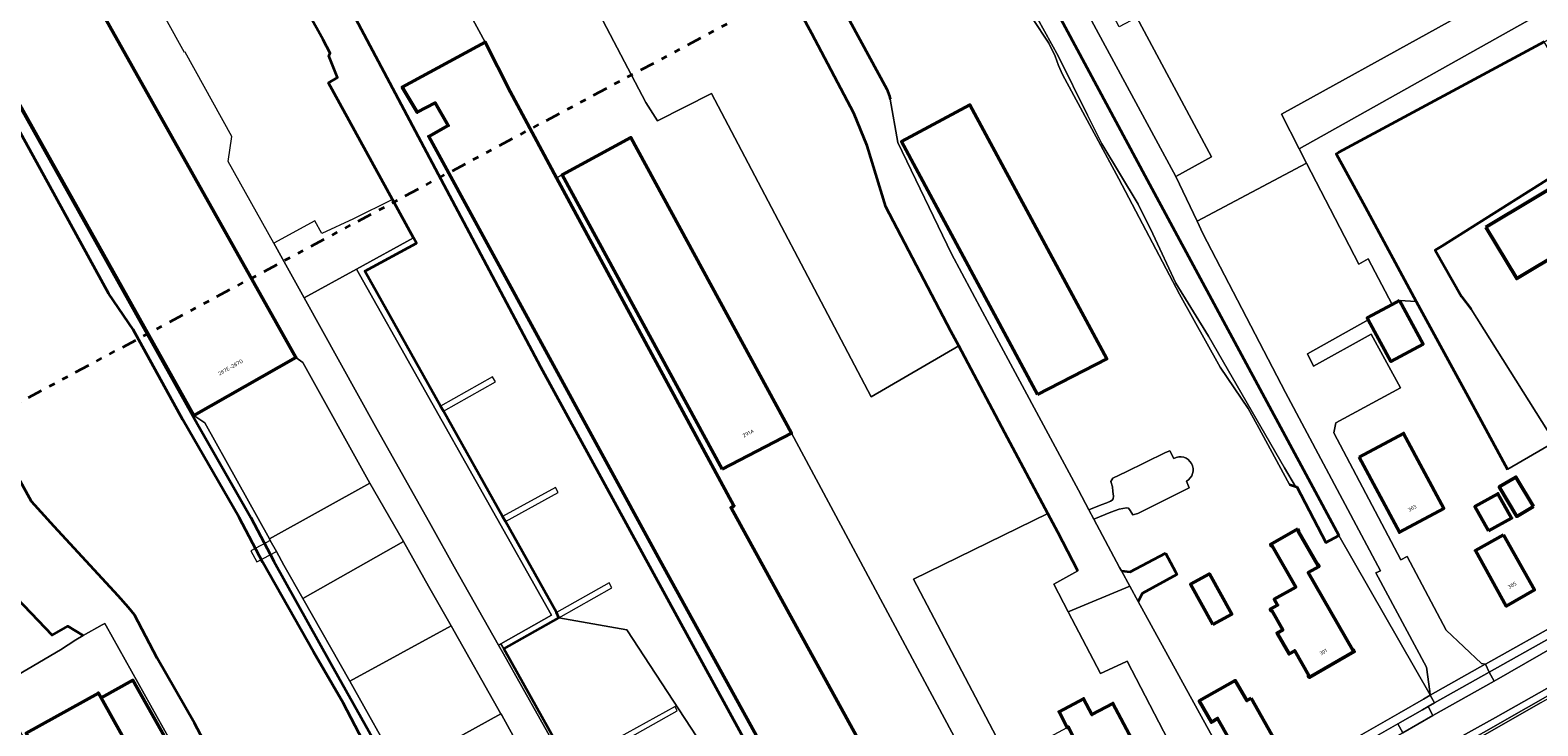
# Model space of a CAD drawing. Header units: metres. Extents: x 113441 to 115918, y 474822 to 477887.
# Tile 140 of 145: x 114172 to 114426, y 477317 to 477434. Entities that reach past the tile are written whole.
import ezdxf
from ezdxf.enums import TextEntityAlignment as Align

# ---------------------------------------------------------------- set-up
doc = ezdxf.new("R2010")
doc.units = ezdxf.units.M
doc.linetypes.add('AL-TEKENBLADGRENS', pattern=[11.5, 2.5, -1.5, 1, -1.5, 1, -1.5, 2.5])
for name, color, linetype, lineweight in [('B-WE-GK-BESCHOEIING-G', 252, 'GK-BESCHOEIING', 35), ('B-WE-GR-GRAS-GV', 252, 'Continuous', 13), ('B-WE-GR-GROENVOORZIENING-GV', 252, 'Continuous', 18), ('B-WE-KW-KUNSTWERK_DEK-GV', 252, 'Continuous', 18), ('B-WE-KW-KUNSTWERK_STEIGER-GV', 252, 'Continuous', 18), ('B-WE-OG-BEBOUWING-GV', 7, 'Continuous', 50), ('B-WE-OG-BEBOUWING-T18', 7, 'Continuous', 50), ('B-WE-OG-TERREIN_ERF-GV', 252, 'Continuous', 18), ('B-WE-OG-WATER-GV', 252, 'Continuous', 18), ('B-WE-OG-WATER_SLOOT-GV', 252, 'Continuous', 18), ('B-WE-VH-ONVERHARD-GV', 252, 'Continuous', 18), ('B-WE-VH-VERHARDING_GESLOTEN-GV', 252, 'Continuous', 18), ('B-WE-VH-VERHARDING_HALFVERHARDING-GV', 252, 'Continuous', 18), ('B-WE-VH-VERHARDING_OPEN-GV', 252, 'Continuous', 18), ('X-XX-AL-TEKENBLADGRENS-G', 252, 'AL-TEKENBLADGRENS', 35)]:
    doc.layers.add(name, color=color, linetype=linetype, lineweight=lineweight)
doc.styles.add('NLCS-ISO-ANNOTATIEF-T18', font='NLCS-ISO.ttf', dxfattribs={"height": 1.8})
doc.linetypes.add('GK-BESCHOEIING', pattern='A,30,-5,[1,NLCS.SHX,S=1,R=0,X=0,Y=0],-5', length=40)

msp = doc.modelspace()

# ---------------------------------------------------------------- linework, layer by layer
at = {"layer": 'B-WE-GK-BESCHOEIING-G', "ltscale": 0.5, "flags": 128}
for points in [[(114193.486, 477500.573), (114192.293, 477499.921), (114222.451, 477444.568), (114257.93, 477377.648), (114293.734, 477312.173), (114301.917, 477297.411), (114296.927, 477294.758), (114292.554, 477302.533), (114292.057, 477303.416), (114272.743, 477292.692), (114263.21, 477309.684), (114262.736, 477310.53), (114251.755, 477330.103), (114261.012, 477335.362), (114260.644, 477336.243), (114252.029, 477351.585), (114251.557, 477352.425), (114241.573, 477370.206), (114241.1, 477371.049), (114228.334, 477393.784), (114237.037, 477398.52), (114236.561, 477399.389), (114232.994, 477405.891), (114222.21, 477425.544), (114223.739, 477426.433), (114222.291, 477430.091), (114222.505, 477430.557), (114221.339, 477432.758), (114216.092, 477442.22), (114198.542, 477472.523), (114183.421, 477498.888), (114181.701, 477501.887), (114179.011, 477506.626), (114174.719, 477514.188), (114170.279, 477522.009), (114170.172, 477522.197), (114165.99, 477529.59), (114162.484, 477535.787), (114161.618, 477537.318), (114160.592, 477539.13), (114151.466, 477556.155), (114147.552, 477561.949), (114144.758, 477568.335), (114141.289, 477570.251), (114124.556, 477561.036), (114125.441, 477556.814), (114126.332, 477555.076), (114142.909, 477524.899)], [(114142.909, 477524.899), (114145.467, 477521.046), (114142.092, 477519.454), (114138.047, 477526.809), (114136.104, 477530.303), (114115.99, 477519.1), (114124.496, 477503.312), (114200.144, 477367.997), (114209.125, 477352.253), (114213.002, 477344.898), (114222.576, 477327.741), (114234.174, 477307.017), (114240.253, 477295.194), (114253.359, 477272.091), (114256.156, 477268.498), (114262.442, 477256.271), (114268.156, 477245.928), (114266.818, 477245.254), (114265.841, 477244.762), (114253.053, 477268.217), (114239.202, 477293.714), (114238.951, 477294.177), (114230.061, 477310.664), (114224.676, 477321.019), (114219.712, 477329.605), (114211.161, 477344.672), (114207.167, 477352.253), (114197.666, 477368.713), (114189.287, 477383.942), (114185.197, 477389.961), (114175.253, 477408.128), (114166.905, 477423.319), (114158.158, 477438.732), (114144.324, 477463.325), (114122.838, 477502.155), (114120.693, 477506.082)], [(114348.507, 477343.259), (114345.15, 477349.78), (114343.452, 477352.949), (114336.17, 477366.54), (114328.415, 477381.21), (114327.12, 477383.66), (114316.14, 477404.65), (114313.02, 477414.89), (114310.77, 477420.41), (114303.67, 477433.87), (114294.97, 477449.9), (114289.4, 477460.85), (114288.42, 477463.39), (114277.35, 477482.94), (114269.57, 477497.84), (114261.3, 477513.37), (114253.9, 477527.8), (114253.832, 477527.771)], [(114188.497, 477337.064), (114186.78, 477339.03), (114175.98, 477350.75), (114172.19, 477354.97), (114166.16, 477365.81), (114145.13, 477403.02), (114135.68, 477419.97), (114116.78, 477454.24), (114112.6, 477460.86), (114110.66, 477464.98), (114105.16, 477474.92), (114099.29, 477484.97), (114097.86, 477488.16), (114093.51, 477495.83), (114085.159, 477509.789)], [(114313.858, 477496.472), (114313.637, 477496.351), (114325.04, 477474.63), (114341.47, 477444.09), (114360.16, 477409.2), (114387.679, 477358.114), (114392.083, 477349.938)], [(114280.984, 477492.686), (114281, 477491.7), (114283.47, 477484.17), (114287.79, 477476.54), (114296.36, 477461.21), (114316.3, 477424.47), (114316.75, 477423.29), (114316.86, 477422.804)], [(114427.099, 477432.419), (114392.429, 477413.76)], [(114392.429, 477413.76), (114392.04, 477413.55), (114396.92, 477404.63), (114405.52, 477388.69), (114414.254, 477372.59), (114420.9, 477360.34)], [(114433.761, 477412.929), (114433.7, 477413.03), (114409.824, 477398.023)], [(114409.824, 477398.023), (114408.69, 477397.31), (114413.16, 477389.53), (114414.79, 477387.4)], [(114384.192, 477357.816), (114385.201, 477357.473)], [(114385.201, 477357.473), (114385.385, 477357.411), (114390.293, 477348.065), (114392.462, 477349.234)], [(114392.083, 477349.938), (114392.462, 477349.234)], [(114166.248, 477347.129), (114163.648, 477344.957), (114175.626, 477332.444), (114178.3, 477333.941), (114180.89, 477332.37)], [(114355.841, 477343.274), (114357.311, 477343.076), (114363.278, 477346.217)], [(114363.278, 477346.217), (114364.967, 477343.082)], [(114364.967, 477343.082), (114365.198, 477342.645), (114359.313, 477339.434), (114358.673, 477338.075)], [(114219.215, 477282.687), (114216.91, 477285.96), (114212.04, 477294.98), (114203.13, 477311.03), (114199.66, 477317.6), (114193.32, 477328.55), (114189.54, 477335.87), (114188.497, 477337.064)]]:
    msp.add_lwpolyline(points, dxfattribs=at)
at = {"layer": 'B-WE-GR-GRAS-GV'}
msp.add_lwpolyline([(114359.853, 477520.986), (114359.541, 477521.572), (114325.982, 477503.134), (114313.858, 477496.472), (114313.637, 477496.351), (114325.04, 477474.63), (114341.47, 477444.09), (114360.16, 477409.2), (114387.679, 477358.114), (114392.083, 477349.938), (114392.462, 477349.234), (114407.89, 477322.335), (114407.797, 477322.943), (114407.275, 477327.009), (114398.742, 477342.903), (114399.511, 477343.24), (114383.514, 477373.335), (114369.569, 477400.156), (114368.607, 477402.186), (114365.029, 477409.734), (114342.251, 477451.866), (114323.248, 477487.672), (114365.353, 477510.394)], close=True, dxfattribs=at)
for points in [[(114259.473, 477453.218), (114275.723, 477422.193), (114277.669, 477419.112), (114286.767, 477423.755), (114313.646, 477372.572), (114328.415, 477381.21), (114327.12, 477383.66), (114316.14, 477404.65), (114313.02, 477414.89), (114310.77, 477420.41), (114303.67, 477433.87), (114294.97, 477449.9)], [(114166.16, 477365.81), (114172.19, 477354.97), (114175.98, 477350.75), (114186.78, 477339.03), (114188.497, 477337.064), (114189.54, 477335.87), (114193.32, 477328.55), (114199.66, 477317.6), (114203.13, 477311.03), (114212.04, 477294.98), (114216.91, 477285.96), (114219.215, 477282.687), (114239.202, 477293.714), (114238.951, 477294.177), (114230.061, 477310.664), (114224.676, 477321.019), (114219.712, 477329.605), (114211.161, 477344.672), (114207.167, 477352.253), (114197.666, 477368.713), (114189.287, 477383.942), (114185.197, 477389.961), (114175.253, 477408.128), (114166.905, 477423.319)]]:
    msp.add_lwpolyline(points, dxfattribs=at)
at = {"layer": 'B-WE-GR-GROENVOORZIENING-GV'}
msp.add_lwpolyline([(114444.806, 477331.985), (114444.251, 477332.896), (114431.012, 477325.416), (114418.859, 477318.552), (114409.297, 477313.198), (114399.931, 477307.822), (114399.814, 477306.464), (114410.077, 477312.163)], close=True, dxfattribs=at)
at = {"layer": 'B-WE-KW-KUNSTWERK_DEK-GV'}
msp.add_lwpolyline([(114212.414, 477348.393), (114209.151, 477346.65), (114210.118, 477344.804), (114213.437, 477346.542)], close=True, dxfattribs=at)
at = {"layer": 'B-WE-KW-KUNSTWERK_STEIGER-GV'}
for points in [[(114260.644, 477336.243), (114252.029, 477351.585), (114251.557, 477352.425), (114241.573, 477370.206), (114241.1, 477371.049), (114228.334, 477393.784), (114237.037, 477398.52), (114236.561, 477399.389), (114226.945, 477394.124), (114259.777, 477335.8), (114251.269, 477330.957), (114251.755, 477330.103), (114261.012, 477335.362)], [(114241.1, 477371.049), (114241.573, 477370.206), (114250.357, 477375.111), (114249.869, 477375.984)], [(114251.557, 477352.425), (114252.029, 477351.585), (114260.932, 477356.491), (114260.454, 477357.305)], [(114260.644, 477336.243), (114261.012, 477335.362), (114269.984, 477340.396), (114269.512, 477341.248)], [(114262.736, 477310.53), (114263.21, 477309.684), (114280.982, 477319.643), (114280.616, 477320.418)]]:
    msp.add_lwpolyline(points, close=True, dxfattribs=at)
at = {"layer": 'B-WE-OG-BEBOUWING-GV'}
for points in [[(114124.72, 477503.03), (114199.51, 477369.47), (114216.74, 477379.24), (114182.04, 477441), (114164.66, 477472.36), (114142.21, 477512.67)], [(114260.665, 477409.514), (114252.81, 477424.05), (114248.63, 477432.37), (114234.64, 477424.82), (114237.17, 477420.57), (114240.2, 477422.15), (114242.407, 477418.325), (114239.11, 477416.51), (114278.1, 477344.96), (114306.23, 477293.83), (114314.41, 477298.529), (114316.97, 477294.14), (114320.291, 477296.13), (114321.486, 477296.846), (114318.99, 477301.16), (114290.07, 477353.9), (114290.54, 477354.23)], [(114341.712, 477372.979), (114353.359, 477378.997), (114330.3, 477421.8), (114318.8, 477415.62)], [(114288.554, 477360.379), (114300.218, 477366.473), (114273.189, 477416.293), (114261.61, 477410.039)], [(114417.255, 477401.195), (114422.462, 477392.518), (114438.139, 477401.928), (114432.932, 477410.602)], [(114402.688, 477388.841), (114401.454, 477388.173), (114397.277, 477385.912), (114397.45, 477385.592), (114401.256, 477378.562), (114406.663, 477381.483)], [(114395.909, 477362.421), (114402.697, 477349.779), (114410.168, 477353.791), (114403.379, 477366.433)], [(114425.265, 477354.084), (114422.326, 477359.073), (114419.523, 477357.419), (114422.458, 477352.43)], [(114417.71, 477349.982), (114421.593, 477352.155), (114419.298, 477356.256), (114415.415, 477354.083)], [(114385.559, 477350.345), (114380.987, 477347.723), (114381.146, 477347.446), (114381.233, 477347.496), (114385.222, 477340.538), (114381.605, 477338.464), (114382.157, 477337.501), (114380.917, 477336.79), (114381.076, 477336.512), (114381.162, 477336.562), (114383.023, 477333.317), (114382.069, 477332.77), (114384.088, 477329.248), (114385.043, 477329.795), (114387.43, 477325.631), (114387.343, 477325.582), (114387.503, 477325.304), (114395.079, 477329.648), (114394.92, 477329.926), (114394.833, 477329.876), (114387.332, 477342.958), (114389.162, 477344.008), (114389.003, 477344.285), (114388.916, 477344.235), (114385.643, 477349.944), (114385.73, 477349.993)], [(114420.247, 477349.339), (114415.491, 477346.677), (114420.682, 477337.331), (114425.451, 477340.04)], [(114371.266, 477334.195), (114374.431, 477335.941), (114370.675, 477342.75), (114367.507, 477341.008)], [(114183.89, 477321.864), (114190.682, 477309.668), (114196.046, 477312.741), (114189.263, 477324.833)], [(114377.718, 477321.813), (114376.981, 477321.384), (114375.015, 477324.758), (114368.95, 477321.33), (114371.02, 477317.74), (114372.06, 477318.388), (114375.989, 477311.469), (114381.67, 477314.74)], [(114196.48, 477312.99), (114196.046, 477312.741), (114190.682, 477309.668), (114183.89, 477321.864), (114183.442, 477322.668), (114171.282, 477315.91), (114200.5, 477263.668), (114208.15, 477249.99), (114212.37, 477252.37), (114216.57, 477254.74), (114225.357, 477259.698), (114222.33, 477264.99), (114223.2, 477265.36)], [(114354.563, 477313.291), (114357.604, 477314.913), (114354.403, 477320.913), (114350.88, 477319.04), (114349.462, 477321.707), (114345.332, 477319.51), (114346.726, 477316.833), (114346.897, 477316.924), (114355.128, 477300.359), (114360.059, 477302.99)]]:
    msp.add_lwpolyline(points, close=True, dxfattribs=at)
at = {"layer": 'B-WE-OG-TERREIN_ERF-GV'}
for points in [[(114382.499, 477572.154), (114379.359, 477570.478), (114395.419, 477540.189), (114396.747, 477540.823), (114446.624, 477448.565), (114385.789, 477414.406), (114387.033, 477411.981), (114395.877, 477394.952), (114397.449, 477395.835), (114401.454, 477388.173), (114402.688, 477388.841), (114405.52, 477388.69), (114396.92, 477404.63), (114392.04, 477413.55), (114392.429, 477413.76), (114427.099, 477432.419), (114450.887, 477445.221), (114450.748, 477445.48), (114450.668, 477445.629), (114450.636, 477445.689), (114423.005, 477497.094), (114393.62, 477551.43), (114382.96, 477571.295)], [(114353.359, 477378.997), (114341.712, 477372.979), (114318.8, 477415.62), (114330.3, 477421.8)], [(114397.449, 477395.835), (114395.877, 477394.952), (114387.033, 477411.981), (114368.607, 477402.186), (114369.569, 477400.156), (114383.514, 477373.335), (114399.511, 477343.24), (114398.742, 477342.903), (114407.275, 477327.009), (114407.797, 477322.943), (114407.89, 477322.335), (114407.898, 477322.322), (114417.132, 477327.515), (114417.157, 477327.529), (114416.499, 477327.641), (114410.572, 477333.271), (114403.973, 477345.659), (114402.931, 477345.133), (114391.626, 477366.549), (114391.964, 477368.215), (114402.858, 477374.111), (114397.91, 477383.175), (114388.21, 477377.757), (114387.199, 477379.82), (114397.45, 477385.592), (114397.277, 477385.912), (114401.454, 477388.173)], [(114417.255, 477401.195), (114432.932, 477410.602), (114438.139, 477401.928), (114422.462, 477392.518)], [(114410.168, 477353.791), (114402.697, 477349.779), (114395.909, 477362.421), (114403.379, 477366.433)], [(114425.265, 477354.084), (114422.458, 477352.43), (114419.523, 477357.419), (114422.326, 477359.073)], [(114421.593, 477352.155), (114417.71, 477349.982), (114415.415, 477354.083), (114419.298, 477356.256)], [(114356.82, 477328.053), (114356.588, 477327.945), (114352.295, 477325.951), (114346.877, 477336.373), (114344.448, 477341.046), (114348.507, 477343.259), (114345.15, 477349.78), (114343.452, 477352.949), (114320.777, 477341.866), (114348.722, 477288.724), (114352.15, 477290.67), (114371.289, 477301.481), (114374.186, 477303.117), (114373.052, 477305.112), (114369.88, 477303.1), (114369.422, 477303.932), (114366.77, 477308.859)], [(114385.559, 477350.345), (114385.73, 477349.993), (114385.643, 477349.944), (114388.916, 477344.235), (114389.003, 477344.285), (114389.162, 477344.008), (114387.332, 477342.958), (114394.833, 477329.876), (114394.92, 477329.926), (114395.079, 477329.648), (114387.503, 477325.304), (114387.343, 477325.582), (114387.43, 477325.631), (114385.043, 477329.795), (114384.088, 477329.248), (114382.069, 477332.77), (114383.023, 477333.317), (114381.162, 477336.562), (114381.076, 477336.512), (114380.917, 477336.79), (114382.157, 477337.501), (114381.605, 477338.464), (114385.222, 477340.538), (114381.233, 477347.496), (114381.146, 477347.446), (114380.987, 477347.723)], [(114420.247, 477349.339), (114425.451, 477340.04), (114420.682, 477337.331), (114415.491, 477346.677)], [(114370.675, 477342.75), (114374.431, 477335.941), (114371.266, 477334.195), (114367.507, 477341.008)], [(114377.718, 477321.813), (114381.67, 477314.74), (114375.989, 477311.469), (114372.06, 477318.388), (114371.02, 477317.74), (114368.95, 477321.33), (114375.015, 477324.758), (114376.981, 477321.384)], [(114354.403, 477320.913), (114357.604, 477314.913), (114354.563, 477313.291), (114360.059, 477302.99), (114355.128, 477300.359), (114350.196, 477297.728), (114346.538, 477304.628), (114347.775, 477305.284), (114345.949, 477308.719), (114342.583, 477306.93), (114339.392, 477312.935), (114346.726, 477316.833), (114345.332, 477319.51), (114349.462, 477321.707), (114350.88, 477319.04)]]:
    msp.add_lwpolyline(points, close=True, dxfattribs=at)
for points in [[(114296.36, 477461.21), (114316.3, 477424.47), (114316.75, 477423.29), (114316.86, 477422.804), (114318.175, 477415.457), (114327.232, 477396.729), (114332.452, 477386.94), (114348.621, 477356.873), (114350.367, 477353.575), (114352.429, 477354.388), (114353.375, 477354.73), (114354.02, 477354.99), (114354.286, 477355.152), (114354.439, 477355.42), (114354.523, 477355.869), (114354.41, 477356.664), (114354.315, 477357.438), (114354.029, 477358.321), (114354.395, 477358.873), (114356.643, 477359.95), (114359.847, 477361.526), (114363.273, 477363.208), (114363.999, 477363.503), (114364.657, 477362.224)], [(114222.451, 477444.568), (114257.93, 477377.648), (114293.734, 477312.173), (114301.917, 477297.411), (114296.927, 477294.758), (114311.552, 477267.602), (114316.26, 477270.3), (114330.29, 477278.263), (114326.556, 477284.947), (114322.259, 477282.328), (114318.019, 477289.918), (114322.409, 477292.37), (114320.291, 477296.13), (114316.97, 477294.14), (114314.41, 477298.529), (114306.23, 477293.83), (114278.1, 477344.96), (114239.11, 477416.51), (114242.407, 477418.325), (114240.2, 477422.15), (114237.17, 477420.57), (114234.64, 477424.82), (114248.63, 477432.37), (114237.655, 477452.62)], [(114355.39, 477409.32), (114345.92, 477426.94), (114345.26, 477428.48), (114344.67, 477430.02), (114343.62, 477432.21), (114340.87, 477436.35)], [(114433.7, 477413.03), (114409.824, 477398.023), (114408.69, 477397.31), (114413.16, 477389.53), (114414.79, 477387.4), (114428.88, 477364.98)], [(114343.524, 477285.774), (114300.218, 477366.473), (114288.554, 477360.379), (114261.61, 477410.039), (114260.665, 477409.514), (114290.54, 477354.23), (114290.07, 477353.9), (114318.99, 477301.16)], [(114386.924, 477310.309), (114402.631, 477319.28), (114406.759, 477321.66), (114407.591, 477322.149), (114407.885, 477322.314), (114407.898, 477322.322), (114407.89, 477322.335), (114392.462, 477349.234), (114390.293, 477348.065), (114385.385, 477357.411), (114385.201, 477357.473), (114384.192, 477357.816), (114378.74, 477367.89), (114377.18, 477370.61), (114372.46, 477377.61), (114365.63, 477389.89), (114355.39, 477409.32)], [(114428.62, 477364.829), (114420.984, 477360.389), (114420.9, 477360.34), (114414.254, 477372.59), (114405.52, 477388.69), (114402.688, 477388.841), (114406.663, 477381.483), (114401.256, 477378.562), (114397.45, 477385.592), (114387.199, 477379.82), (114388.21, 477377.757), (114397.91, 477383.175), (114402.858, 477374.111), (114391.964, 477368.215), (114391.626, 477366.549), (114402.931, 477345.133), (114403.973, 477345.659), (114410.572, 477333.271), (114416.499, 477327.641), (114417.157, 477327.529), (114417.188, 477327.546), (114430.621, 477335.035)], [(114366.788, 477358.359), (114367.259, 477357.268), (114358.618, 477352.939), (114357.757, 477352.691), (114357.306, 477353.446), (114357.053, 477353.854), (114356.699, 477353.874), (114355.464, 477353.647), (114354.076, 477353.153), (114351.208, 477351.986), (114355.513, 477343.853), (114355.841, 477343.274), (114357.311, 477343.076), (114363.278, 477346.217), (114364.967, 477343.082), (114365.198, 477342.645), (114359.313, 477339.434), (114358.673, 477338.075), (114375.838, 477306.821)], [(114166.096, 477323.558), (114177.049, 477329.958), (114179.63, 477331.63), (114180.89, 477332.37), (114178.3, 477333.941), (114175.626, 477332.444), (114163.648, 477344.957)]]:
    msp.add_lwpolyline(points, dxfattribs=at)
msp.add_lwpolyline([(114364.657, 477362.224, -0.9958412), (114366.788, 477358.359)], format="xyb", dxfattribs=at)
at = {"layer": 'B-WE-OG-WATER-GV'}
for points in [[(114234.174, 477307.017), (114222.576, 477327.741), (114213.002, 477344.898), (114209.125, 477352.253), (114200.144, 477367.997), (114124.496, 477503.312)], [(114294.97, 477449.9), (114303.67, 477433.87), (114310.77, 477420.41), (114313.02, 477414.89), (114316.14, 477404.65), (114327.12, 477383.66), (114328.415, 477381.21), (114336.17, 477366.54), (114343.452, 477352.949), (114345.15, 477349.78), (114348.507, 477343.259), (114344.448, 477341.046), (114346.877, 477336.373), (114357.245, 477340.696), (114355.841, 477343.274), (114355.513, 477343.853), (114351.208, 477351.986), (114350.367, 477353.575), (114348.621, 477356.873), (114332.452, 477386.94), (114327.232, 477396.729), (114318.175, 477415.457), (114316.86, 477422.804), (114316.75, 477423.29), (114316.3, 477424.47), (114296.36, 477461.21)], [(114216.092, 477442.22), (114221.339, 477432.758), (114222.505, 477430.557), (114222.291, 477430.091), (114223.739, 477426.433), (114222.21, 477425.544), (114232.994, 477405.891), (114236.561, 477399.389), (114237.037, 477398.52), (114228.334, 477393.784), (114241.1, 477371.049), (114241.573, 477370.206), (114251.557, 477352.425), (114252.029, 477351.585), (114260.644, 477336.243), (114261.012, 477335.362), (114272.505, 477333.327), (114292.057, 477303.416), (114292.554, 477302.533), (114296.927, 477294.758), (114301.917, 477297.411), (114293.734, 477312.173), (114257.93, 477377.648), (114222.451, 477444.568)], [(114339.351, 477440.685), (114345.261, 477429.977), (114350.149, 477420.068), (114352.513, 477415.267), (114358.67, 477405.057), (114361.13, 477400.052), (114365.017, 477391.749), (114370.536, 477382.832), (114383.343, 477360.617), (114385.201, 477357.473), (114385.385, 477357.411), (114390.293, 477348.065), (114392.462, 477349.234), (114392.083, 477349.938), (114387.679, 477358.114), (114360.16, 477409.2), (114341.47, 477444.09)], [(114166.905, 477423.319), (114175.253, 477408.128), (114185.197, 477389.961), (114189.287, 477383.942), (114197.666, 477368.713), (114207.167, 477352.253), (114211.161, 477344.672), (114219.712, 477329.605), (114224.676, 477321.019), (114230.061, 477310.664)], [(114203.13, 477311.03), (114199.66, 477317.6), (114193.32, 477328.55), (114189.54, 477335.87), (114188.497, 477337.064), (114186.78, 477339.03), (114175.98, 477350.75), (114172.19, 477354.97), (114166.16, 477365.81)], [(114364.657, 477362.224), (114363.999, 477363.503), (114363.273, 477363.208), (114359.847, 477361.526), (114356.643, 477359.95), (114354.395, 477358.873)], [(114354.395, 477358.873), (114354.029, 477358.321), (114354.315, 477357.438), (114354.41, 477356.664), (114354.523, 477355.869), (114354.439, 477355.42), (114354.286, 477355.152), (114354.02, 477354.99), (114353.375, 477354.73), (114352.429, 477354.388), (114350.367, 477353.575), (114351.208, 477351.986), (114354.076, 477353.153), (114355.464, 477353.647), (114356.699, 477353.874), (114357.053, 477353.854), (114357.306, 477353.446), (114357.757, 477352.691), (114358.618, 477352.939), (114367.259, 477357.268), (114366.788, 477358.359)], [(114163.648, 477344.957), (114175.626, 477332.444), (114178.3, 477333.941), (114180.89, 477332.37), (114184.107, 477334.142), (114184.54, 477334.38), (114184.756, 477333.993), (114196.48, 477312.99)], [(114426.46, 477321.04), (114416.34, 477315.22)]]:
    msp.add_lwpolyline(points, dxfattribs=at)
for points in [[(114433.7, 477413.03), (114437.432, 477415.046), (114427.099, 477432.419), (114392.429, 477413.76), (114392.04, 477413.55), (114396.92, 477404.63), (114405.52, 477388.69), (114414.254, 477372.59), (114420.9, 477360.34), (114420.984, 477360.389), (114428.62, 477364.829), (114428.88, 477364.98), (114414.79, 477387.4), (114413.16, 477389.53), (114408.69, 477397.31), (114409.824, 477398.023)], [(114355.841, 477343.274), (114357.245, 477340.696), (114358.673, 477338.075), (114359.313, 477339.434), (114365.198, 477342.645), (114364.967, 477343.082), (114363.278, 477346.217), (114357.311, 477343.076)], [(114357.245, 477340.696), (114346.877, 477336.373), (114352.295, 477325.951), (114356.588, 477327.945), (114356.82, 477328.053), (114366.77, 477308.859), (114369.422, 477303.932), (114369.88, 477303.1), (114373.052, 477305.112), (114375.46, 477306.64), (114375.838, 477306.821), (114358.673, 477338.075)], [(114261.012, 477335.362), (114251.755, 477330.103), (114262.736, 477310.53), (114263.21, 477309.684), (114272.743, 477292.692), (114292.057, 477303.416), (114272.505, 477333.327)]]:
    msp.add_lwpolyline(points, close=True, dxfattribs=at)
msp.add_lwpolyline([(114366.788, 477358.359, 0.9958412), (114364.657, 477362.224)], format="xyb", dxfattribs=at)
at = {"layer": 'B-WE-OG-WATER_SLOOT-GV'}
for points in [[(114212.414, 477348.393), (114212.253, 477348.683), (114201.393, 477368.187), (114199.51, 477369.47), (114124.72, 477503.03), (114124.496, 477503.312), (114200.144, 477367.997), (114209.125, 477352.253), (114213.002, 477344.898), (114222.576, 477327.741), (114234.174, 477307.017), (114240.253, 477295.194), (114253.359, 477272.091), (114256.156, 477268.498), (114257.095, 477268.989), (114251.023, 477280.232), (114242.617, 477294.956), (114234.172, 477309.702), (114225.798, 477324.642), (114217.898, 477338.607), (114214.707, 477344.248), (114213.437, 477346.542)], [(114426.46, 477321.04), (114440.11, 477328.73), (114443.92, 477330.78), (114445.22, 477331.73), (114445.156, 477331.769), (114444.806, 477331.985), (114410.077, 477312.163), (114399.814, 477306.464), (114399.922, 477305.669), (114400.027, 477305.941), (114408.766, 477310.805), (114409.817, 477311.157), (114410.433, 477311.461), (114416.34, 477315.22)]]:
    msp.add_lwpolyline(points, close=True, dxfattribs=at)
msp.add_lwpolyline([(114340.87, 477436.35), (114343.62, 477432.21), (114344.67, 477430.02), (114345.26, 477428.48), (114345.92, 477426.94), (114355.39, 477409.32), (114365.63, 477389.89), (114372.46, 477377.61), (114377.18, 477370.61), (114378.74, 477367.89), (114384.192, 477357.816), (114385.201, 477357.473), (114383.343, 477360.617), (114370.536, 477382.832), (114365.017, 477391.749), (114361.13, 477400.052), (114358.67, 477405.057), (114352.513, 477415.267), (114350.149, 477420.068), (114345.261, 477429.977), (114339.351, 477440.685)], dxfattribs=at)
at = {"layer": 'B-WE-VH-ONVERHARD-GV'}
msp.add_lwpolyline([(114260.644, 477336.243), (114252.029, 477351.585), (114251.557, 477352.425), (114241.573, 477370.206), (114241.1, 477371.049), (114228.334, 477393.784), (114237.037, 477398.52), (114236.561, 477399.389), (114226.945, 477394.124), (114259.777, 477335.8), (114251.269, 477330.957), (114251.755, 477330.103), (114261.012, 477335.362)], close=True, dxfattribs=at)
at = {"layer": 'B-WE-VH-VERHARDING_GESLOTEN-GV'}
for points in [[(114402.62, 477505.298), (114412.152, 477487.651), (114421.621, 477470.147), (114432.817, 477449.432), (114435.708, 477449.511), (114382.793, 477420.242), (114385.789, 477414.406), (114446.624, 477448.565), (114396.747, 477540.823), (114395.419, 477540.189), (114391.889, 477538.362), (114359.853, 477520.986), (114365.353, 477510.394), (114323.248, 477487.672), (114342.251, 477451.866), (114365.029, 477409.734), (114371.035, 477413.035), (114358.457, 477436.549), (114355.445, 477434.948), (114345.849, 477453.006), (114389.008, 477475.941), (114402.637, 477483.184), (114393.379, 477500.452)], [(114184.756, 477333.993), (114184.54, 477334.38), (114184.107, 477334.142), (114180.89, 477332.37), (114179.63, 477331.63), (114177.049, 477329.958), (114166.096, 477323.558), (114168.32, 477319.81), (114179.74, 477298.65), (114199.4, 477263.053), (114200.5, 477263.668), (114171.282, 477315.91), (114183.442, 477322.668), (114183.89, 477321.864), (114189.263, 477324.833), (114196.046, 477312.741), (114196.48, 477312.99)], [(114251.269, 477330.957), (114250.867, 477330.728), (114251.686, 477329.273), (114267.177, 477301.727), (114272.491, 477292.552), (114272.743, 477292.692), (114263.21, 477309.684), (114262.736, 477310.53), (114251.755, 477330.103)], [(114418.631, 477324.682), (114417.786, 477326.192), (114408.592, 477321.042), (114407.517, 477320.389), (114408.317, 477318.89)], [(114417.786, 477326.192), (114417.836, 477326.211), (114417.188, 477327.546), (114417.157, 477327.529), (114417.132, 477327.515), (114407.898, 477322.322), (114407.885, 477322.314), (114408.592, 477321.042)], [(114403.243, 477315.947), (114402.427, 477317.469), (114390.257, 477310.507), (114391.079, 477309.054)]]:
    msp.add_lwpolyline(points, close=True, dxfattribs=at)
for points in [[(114267.177, 477301.727), (114251.686, 477329.273), (114250.867, 477330.728), (114243.417, 477343.96), (114239.526, 477350.893), (114230.146, 477367.605), (114218.107, 477389.293), (114214.454, 477395.874), (114212.998, 477398.484), (114205.313, 477412.256), (114205.919, 477416.496), (114198.064, 477430.689), (114197.978, 477430.641), (114158.77, 477501.33)], [(114237.655, 477452.62), (114248.63, 477432.37), (114252.81, 477424.05), (114260.665, 477409.514), (114261.61, 477410.039), (114273.189, 477416.293), (114300.218, 477366.473), (114343.524, 477285.774), (114348.722, 477288.724), (114320.777, 477341.866), (114343.452, 477352.949), (114336.17, 477366.54), (114328.415, 477381.21), (114313.646, 477372.572), (114286.767, 477423.755), (114277.669, 477419.112), (114275.723, 477422.193), (114259.473, 477453.218)], [(114358.457, 477436.549), (114371.035, 477413.035), (114365.029, 477409.734), (114368.607, 477402.186), (114387.033, 477411.981), (114385.789, 477414.406), (114382.793, 477420.242), (114435.708, 477449.511)], [(114182.04, 477441), (114216.74, 477379.24), (114217.91, 477378.407), (114229.159, 477358.032), (114234.851, 477348.237), (114239.085, 477340.698), (114242.876, 477334.006), (114251.273, 477319.18), (114251.403, 477318.95), (114259.415, 477304.363)], [(114429.221, 477330.709), (114418.631, 477324.682), (114408.317, 477318.89), (114403.243, 477315.947), (114391.079, 477309.054), (114367.923, 477295.932), (114370.816, 477291.254), (114373.381, 477292.702), (114375.141, 477293.79), (114376.026, 477294.322), (114380.642, 477296.872), (114383.49, 477298.446), (114387.628, 477300.851), (114394.743, 477304.834), (114396.466, 477305.799), (114399.931, 477307.822), (114409.297, 477313.198), (114418.859, 477318.552), (114431.012, 477325.416)]]:
    msp.add_lwpolyline(points, dxfattribs=at)
at = {"layer": 'B-WE-VH-VERHARDING_HALFVERHARDING-GV'}
for points in [[(114236.561, 477399.389), (114232.994, 477405.891), (114226.42, 477402.629), (114221.118, 477400.142), (114219.936, 477402.278), (114212.998, 477398.484), (114214.454, 477395.874), (114218.107, 477389.293), (114226.945, 477394.124)], [(114226.945, 477394.124), (114218.107, 477389.293), (114230.146, 477367.605), (114239.526, 477350.893), (114243.417, 477343.96), (114250.867, 477330.728), (114251.269, 477330.957), (114259.777, 477335.8)], [(114234.851, 477348.237), (114229.159, 477358.032), (114212.253, 477348.683), (114212.414, 477348.393), (114213.437, 477346.542), (114214.707, 477344.248), (114217.898, 477338.607)], [(114239.085, 477340.698), (114234.851, 477348.237), (114217.898, 477338.607), (114225.798, 477324.642), (114242.876, 477334.006)], [(114251.273, 477319.18), (114242.876, 477334.006), (114225.798, 477324.642), (114234.172, 477309.702)], [(114251.403, 477318.95), (114251.273, 477319.18), (114234.172, 477309.702), (114242.617, 477294.956), (114259.415, 477304.363)]]:
    msp.add_lwpolyline(points, close=True, dxfattribs=at)
at = {"layer": 'B-WE-VH-VERHARDING_OPEN-GV'}
for points in [[(114217.91, 477378.407), (114216.74, 477379.24), (114199.51, 477369.47), (114201.393, 477368.187), (114212.253, 477348.683), (114229.159, 477358.032)], [(114429.221, 477330.709), (114428.441, 477332.167), (114417.836, 477326.211), (114417.786, 477326.192), (114418.631, 477324.682)], [(114408.317, 477318.89), (114407.517, 477320.389), (114406.573, 477319.828), (114402.427, 477317.469), (114403.243, 477315.947)]]:
    msp.add_lwpolyline(points, close=True, dxfattribs=at)
for points in [[(114430.621, 477335.035), (114417.188, 477327.546), (114417.836, 477326.211), (114428.441, 477332.167)], [(114390.257, 477310.507), (114402.427, 477317.469), (114406.573, 477319.828), (114407.517, 477320.389), (114408.592, 477321.042), (114407.885, 477322.314), (114407.591, 477322.149), (114406.759, 477321.66), (114402.631, 477319.28), (114386.924, 477310.309)]]:
    msp.add_lwpolyline(points, dxfattribs=at)
at = {"layer": 'X-XX-AL-TEKENBLADGRENS-G'}
msp.add_lwpolyline([(114444.131, 477518.262), (115425.394, 475693.653), (115098.243, 474839.844), (114578.24, 475162.508), (113568.556, 477049.85), (114444.131, 477518.262)], dxfattribs=at)

# ---------------------------------------------------------------- texts
at = {"layer": 'B-WE-OG-BEBOUWING-T18', "style": 'NLCS-ISO-ANNOTATIEF-T18'}
for s, rotation, p in [('287E-287G', 29.6, (114205.718, 477377.589)), ('291A', 27.6, (114292.965, 477366.464)), ('303', 28.2, (114404.852, 477353.831)), ('305', 29.6, (114421.687, 477340.835)), ('301', 29.8, (114389.853, 477329.59))]:
    msp.add_text(s, height=0.64, rotation=rotation, dxfattribs=at).set_placement(p, align=Align.MIDDLE)

doc.saveas('drawing.dxf')
